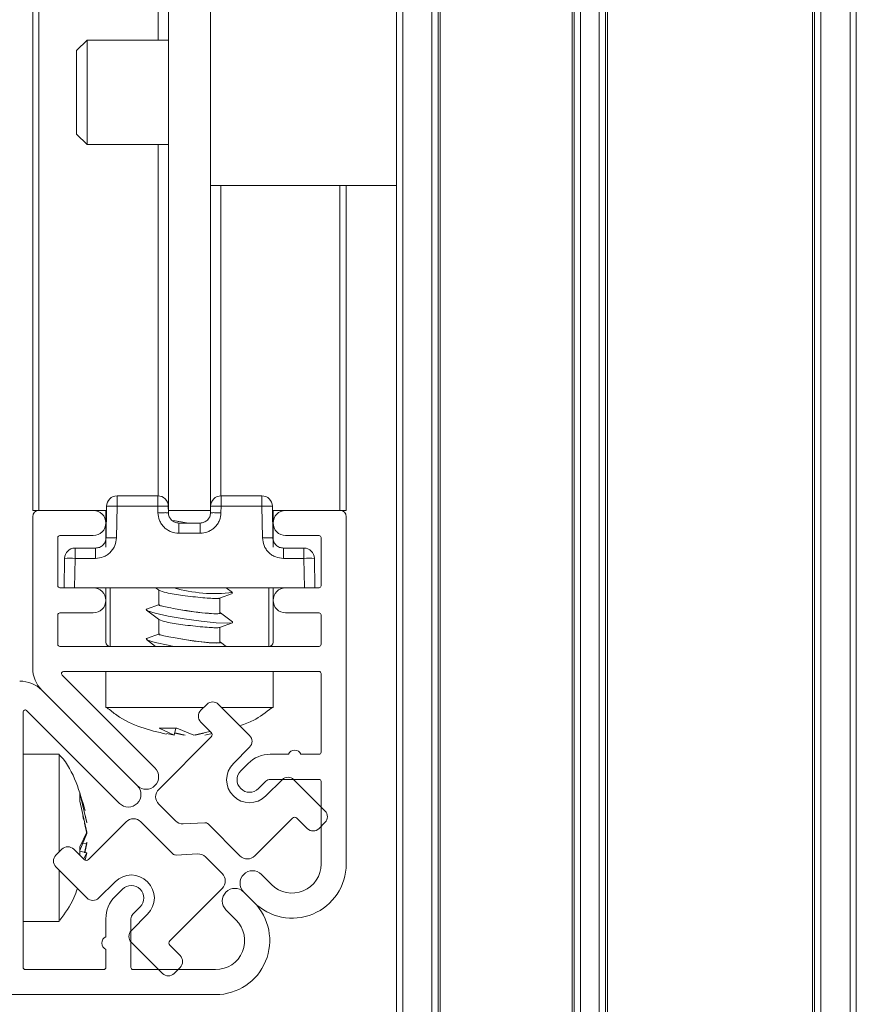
# Model space of a CAD drawing. Header units: millimetres. Extents: x 4007.392 to 4008.192, y 2941.547 to 2942.347.
# Tile 7 of 10: x 4008.15 to 4008.19, y 2941.572 to 2941.619. Entities that reach past the tile are written whole.
import ezdxf

# ---------------------------------------------------------------- set-up
doc = ezdxf.new("R2010")
doc.units = ezdxf.units.MM
doc.layers.add('SANINDUSA', color=3, linetype='Continuous')

msp = doc.modelspace()

# ---------------------------------------------------------------- linework, layer by layer
at = {"layer": 'SANINDUSA', "lineweight": 15}
for p, q in [((4008.168181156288, 2941.570754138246), (4008.168181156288, 2942.300754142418)), ((4008.168481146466, 2941.570754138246), (4008.168481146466, 2942.300754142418)), ((4008.169881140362, 2942.300754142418), (4008.169881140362, 2941.570754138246)), ((4008.170181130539, 2942.300754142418), (4008.170181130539, 2941.570754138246)), ((4008.170281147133, 2942.300754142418), (4008.170281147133, 2941.570754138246)), ((4008.176581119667, 2941.570754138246), (4008.176581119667, 2942.300754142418)), ((4008.176681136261, 2941.570754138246), (4008.176681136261, 2942.300754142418)), ((4008.176981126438, 2941.570754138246), (4008.176981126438, 2942.300754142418)), ((4008.177881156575, 2942.300754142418), (4008.177881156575, 2941.570754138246)), ((4008.178181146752, 2942.300754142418), (4008.178181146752, 2941.570754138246)), ((4008.178281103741, 2942.300754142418), (4008.178281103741, 2941.570754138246)), ((4008.188081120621, 2941.570754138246), (4008.188081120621, 2942.300754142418)), ((4008.188181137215, 2942.300754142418), (4008.188181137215, 2941.570754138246)), ((4008.188481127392, 2942.300754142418), (4008.188481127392, 2941.570754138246)), ((4008.189881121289, 2942.300754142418), (4008.189881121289, 2941.570754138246)), ((4008.190181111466, 2942.300754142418), (4008.190181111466, 2941.570754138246)), ((4008.150781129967, 2941.595863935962), (4008.150781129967, 2941.935863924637)), ((4008.151081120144, 2941.935863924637), (4008.151081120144, 2941.595863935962)), ((4008.157281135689, 2941.595863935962), (4008.157281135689, 2941.935863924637)), ((4008.15928110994, 2941.595863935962), (4008.15928110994, 2941.935863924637)), ((4008.156781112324, 2941.618363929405), (4008.156781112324, 2941.913363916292)), ((4008.153381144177, 2941.618363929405), (4008.152881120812, 2941.617863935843)), ((4008.157281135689, 2941.618363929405), (4008.153381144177, 2941.618363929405)), ((4008.153381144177, 2941.618363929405), (4008.153381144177, 2941.613363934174)), ((4008.152881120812, 2941.617863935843), (4008.152881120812, 2941.613863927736)), ((4008.152881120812, 2941.613863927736), (4008.153381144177, 2941.613363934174)), ((4008.153381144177, 2941.613363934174), (4008.157281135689, 2941.613363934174)), ((4008.156781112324, 2941.596563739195), (4008.156781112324, 2941.613363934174)), ((4008.15928110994, 2941.611413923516), (4008.168181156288, 2941.611413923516)), ((4008.159781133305, 2941.611413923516), (4008.159781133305, 2941.596563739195)), ((4008.165481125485, 2941.595863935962), (4008.165481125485, 2941.611413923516)), ((4008.165781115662, 2941.611413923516), (4008.165781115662, 2941.595863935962)), ((4008.154816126, 2941.59656393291), (4008.154816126, 2941.596072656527)), ((4008.156767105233, 2941.59656393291), (4008.154816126, 2941.59656393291)), ((4008.156767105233, 2941.596072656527), (4008.156767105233, 2941.59656393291)), ((4008.159795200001, 2941.59656393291), (4008.159795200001, 2941.596072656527)), ((4008.161746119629, 2941.59656393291), (4008.159795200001, 2941.59656393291)), ((4008.161746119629, 2941.596072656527), (4008.161746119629, 2941.59656393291)), ((4008.150781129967, 2941.595863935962), (4008.151081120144, 2941.595863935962)), ((4008.153681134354, 2941.595863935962), (4008.151081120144, 2941.595863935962)), ((4008.154312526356, 2941.595863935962), (4008.153681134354, 2941.595863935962)), ((4008.154281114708, 2941.595863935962), (4008.154281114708, 2941.594110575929)), ((4008.154289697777, 2941.594555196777), (4008.154316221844, 2941.596072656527)), ((4008.154816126, 2941.596072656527), (4008.154789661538, 2941.594555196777)), ((4008.156767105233, 2941.596072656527), (4008.154816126, 2941.596072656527)), ((4008.156772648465, 2941.595755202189), (4008.156767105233, 2941.596072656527)), ((4008.157267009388, 2941.596072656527), (4008.15727255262, 2941.595755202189)), ((4008.157281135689, 2941.595863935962), (4008.157270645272, 2941.595863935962)), ((4008.157281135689, 2941.595863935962), (4008.15928110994, 2941.595863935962)), ((4008.159291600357, 2941.595863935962), (4008.15928110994, 2941.595863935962)), ((4008.159289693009, 2941.595755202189), (4008.159295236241, 2941.596072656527)), ((4008.159795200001, 2941.596072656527), (4008.159789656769, 2941.595755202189)), ((4008.161746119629, 2941.596072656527), (4008.159795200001, 2941.596072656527)), ((4008.161772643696, 2941.594555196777), (4008.161746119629, 2941.596072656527)), ((4008.16224608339, 2941.596072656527), (4008.162272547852, 2941.594555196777)), ((4008.162881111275, 2941.595863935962), (4008.162249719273, 2941.595863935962)), ((4008.162281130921, 2941.594110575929), (4008.162281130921, 2941.595863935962)), ((4008.165481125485, 2941.595863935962), (4008.162881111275, 2941.595863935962)), ((4008.165481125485, 2941.595863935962), (4008.165781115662, 2941.595863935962)), ((4008.150781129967, 2941.595563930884), (4008.150781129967, 2941.588325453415)), ((4008.157598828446, 2941.595363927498), (4008.15744707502, 2941.595391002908)), ((4008.165781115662, 2941.595563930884), (4008.165781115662, 2941.57895180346)), ((4008.157772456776, 2941.595263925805), (4008.158789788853, 2941.595263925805)), ((4008.15198115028, 2941.592263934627), (4008.15198115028, 2941.594563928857)), ((4008.153681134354, 2941.59466393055), (4008.15208110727, 2941.59466393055)), ((4008.158789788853, 2941.594772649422), (4008.157772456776, 2941.594772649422)), ((4008.164481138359, 2941.59466393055), (4008.162881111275, 2941.59466393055)), ((4008.164581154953, 2941.594563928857), (4008.164581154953, 2941.592263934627)), ((4008.152805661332, 2941.593572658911), (4008.152805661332, 2941.594063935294)), ((4008.153789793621, 2941.594063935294), (4008.152805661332, 2941.594063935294)), ((4008.162772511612, 2941.594063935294), (4008.163756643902, 2941.594063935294)), ((4008.163756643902, 2941.593572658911), (4008.163756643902, 2941.594063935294)), ((4008.152281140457, 2941.592163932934), (4008.152305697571, 2941.593572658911)), ((4008.152781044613, 2941.592163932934), (4008.152805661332, 2941.593572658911)), ((4008.153789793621, 2941.593572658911), (4008.152805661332, 2941.593572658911)), ((4008.163756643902, 2941.593572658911), (4008.162772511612, 2941.593572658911)), ((4008.163781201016, 2941.592163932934), (4008.163756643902, 2941.593572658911)), ((4008.164281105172, 2941.592163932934), (4008.164256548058, 2941.593572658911)), ((4008.15208110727, 2941.592163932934), (4008.153681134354, 2941.592163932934)), ((4008.163781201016, 2941.592163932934), (4008.152781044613, 2941.592163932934)), ((4008.154281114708, 2941.592163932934), (4008.154281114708, 2941.589563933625)), ((4008.154481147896, 2941.592163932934), (4008.154481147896, 2941.58936393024)), ((4008.156659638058, 2941.592163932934), (4008.156799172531, 2941.592060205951)), ((4008.156821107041, 2941.592047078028), (4008.156821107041, 2941.591345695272)), ((4008.160340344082, 2941.591938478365), (4008.160037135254, 2941.592163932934)), ((4008.162081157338, 2941.58936393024), (4008.162081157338, 2941.592163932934)), ((4008.162281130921, 2941.589563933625), (4008.162281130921, 2941.592163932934)), ((4008.162881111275, 2941.592163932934), (4008.164481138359, 2941.592163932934)), ((4008.159710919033, 2941.591662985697), (4008.160333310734, 2941.591890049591)), ((4008.159741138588, 2941.590955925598), (4008.159741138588, 2941.591682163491)), ((4008.156851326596, 2941.591364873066), (4008.156228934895, 2941.591137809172)), ((4008.15198115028, 2941.590863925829), (4008.15198115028, 2941.589463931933)), ((4008.153681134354, 2941.590963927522), (4008.15208110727, 2941.590963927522)), ((4008.156221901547, 2941.591089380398), (4008.156799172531, 2941.590660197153)), ((4008.156821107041, 2941.59064706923), (4008.156821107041, 2941.589945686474)), ((4008.160340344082, 2941.590538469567), (4008.159763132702, 2941.590967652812)), ((4008.164481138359, 2941.590963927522), (4008.162881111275, 2941.590963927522)), ((4008.164581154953, 2941.589463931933), (4008.164581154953, 2941.590863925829)), ((4008.159710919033, 2941.590262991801), (4008.160333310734, 2941.590490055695)), ((4008.159741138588, 2941.589555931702), (4008.159741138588, 2941.590282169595)), ((4008.156221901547, 2941.589689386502), (4008.156659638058, 2941.58936393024)), ((4008.156851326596, 2941.58996487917), (4008.156228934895, 2941.589737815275)), ((4008.164481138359, 2941.58936393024), (4008.15208110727, 2941.58936393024)), ((4008.160037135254, 2941.58936393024), (4008.159763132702, 2941.589567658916)), ((4008.156632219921, 2941.583550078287), (4008.152189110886, 2941.587993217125)), ((4008.152259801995, 2941.588163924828), (4008.164481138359, 2941.588163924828)), ((4008.154281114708, 2941.588163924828), (4008.154281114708, 2941.586440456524)), ((4008.162281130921, 2941.586440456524), (4008.162281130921, 2941.588163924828)), ((4008.164581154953, 2941.588063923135), (4008.164581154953, 2941.584301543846)), ((4008.151220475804, 2941.587264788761), (4008.155783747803, 2941.582701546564)), ((4008.156342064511, 2941.586440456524), (4008.154281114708, 2941.586440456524)), ((4008.158956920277, 2941.586440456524), (4008.156342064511, 2941.586440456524)), ((4008.158824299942, 2941.586307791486), (4008.159107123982, 2941.586590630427)), ((4008.161157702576, 2941.585105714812), (4008.159672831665, 2941.586590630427)), ((4008.162281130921, 2941.586440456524), (4008.159822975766, 2941.586440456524)), ((4008.150321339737, 2941.586225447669), (4008.150321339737, 2941.574004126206)), ((4008.15493521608, 2941.581853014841), (4008.15049204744, 2941.58629616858)), ((4008.156824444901, 2941.585442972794), (4008.157669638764, 2941.585442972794)), ((4008.1575443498, 2941.58510927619), (4008.156824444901, 2941.585442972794)), ((4008.1575443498, 2941.58510927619), (4008.157624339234, 2941.585442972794)), ((4008.157669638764, 2941.585442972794), (4008.15849242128, 2941.58510927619)), ((4008.158824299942, 2941.585742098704), (4008.159319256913, 2941.585247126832)), ((4008.156809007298, 2941.582524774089), (4008.159319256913, 2941.585034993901)), ((4008.157192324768, 2941.585195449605), (4008.1575443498, 2941.58510927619)), ((4008.158006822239, 2941.58510927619), (4008.157587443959, 2941.585204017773)), ((4008.158069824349, 2941.58510927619), (4008.157591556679, 2941.585221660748)), ((4008.15849242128, 2941.58510927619), (4008.159257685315, 2941.585289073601)), ((4008.15855542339, 2941.58510927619), (4008.15897480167, 2941.585204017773)), ((4008.159368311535, 2941.585195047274), (4008.159017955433, 2941.58510927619)), ((4008.161157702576, 2941.58454002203), (4008.160379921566, 2941.583762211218)), ((4008.152044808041, 2941.584204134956), (4008.150321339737, 2941.584204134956)), ((4008.152044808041, 2941.584204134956), (4008.152044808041, 2941.579528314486)), ((4008.162147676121, 2941.584201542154), (4008.163014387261, 2941.584201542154)), ((4008.16361442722, 2941.584201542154), (4008.164481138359, 2941.584201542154)), ((4008.160733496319, 2941.583408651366), (4008.161087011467, 2941.583762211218)), ((4008.16193554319, 2941.582913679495), (4008.161581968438, 2941.582560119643)), ((4008.16193554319, 2941.582206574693), (4008.162713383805, 2941.582984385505)), ((4008.162147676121, 2941.583001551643), (4008.164481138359, 2941.583001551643)), ((4008.164763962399, 2941.581499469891), (4008.163279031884, 2941.582984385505)), ((4008.164581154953, 2941.58290154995), (4008.164581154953, 2941.57895180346)), ((4008.153042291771, 2941.582349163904), (4008.153375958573, 2941.580919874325)), ((4008.153042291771, 2941.581955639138), (4008.153042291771, 2941.582349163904)), ((4008.153375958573, 2941.580478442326), (4008.153042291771, 2941.581955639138)), ((4008.156809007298, 2941.581817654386), (4008.157606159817, 2941.581020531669)), ((4008.15321782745, 2941.581088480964), (4008.153178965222, 2941.581254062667)), ((4008.153290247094, 2941.581291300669), (4008.153375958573, 2941.580940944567)), ((4008.153375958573, 2941.580415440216), (4008.153259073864, 2941.580912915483)), ((4008.155253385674, 2941.580969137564), (4008.153450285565, 2941.579166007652)), ((4008.157488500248, 2941.579441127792), (4008.155960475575, 2941.580969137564)), ((4008.159018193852, 2941.580929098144), (4008.157986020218, 2941.58087476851)), ((4008.159170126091, 2941.5808707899), (4008.16069809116, 2941.579342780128)), ((4008.161405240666, 2941.579342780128), (4008.163208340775, 2941.581145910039)), ((4008.163915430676, 2941.580650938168), (4008.163420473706, 2941.581145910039)), ((4008.164763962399, 2941.580933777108), (4008.164481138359, 2941.580650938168)), ((4008.153042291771, 2941.579776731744), (4008.153375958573, 2941.580478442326)), ((4008.153042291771, 2941.579592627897), (4008.153375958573, 2941.580415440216)), ((4008.153375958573, 2941.579929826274), (4008.153125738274, 2941.579952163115)), ((4008.153375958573, 2941.579992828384), (4008.153259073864, 2941.579495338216)), ((4008.153375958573, 2941.579929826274), (4008.153276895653, 2941.579491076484)), ((4008.151894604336, 2941.579378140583), (4008.15217748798, 2941.579660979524)), ((4008.152743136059, 2941.579660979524), (4008.153238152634, 2941.579166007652)), ((4008.153042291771, 2941.579361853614), (4008.153042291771, 2941.579776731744)), ((4008.153042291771, 2941.579566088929), (4008.153375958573, 2941.579488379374)), ((4008.153375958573, 2941.579488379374), (4008.153209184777, 2941.579191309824)), ((4008.153292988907, 2941.579132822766), (4008.153375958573, 2941.579488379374)), ((4008.157640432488, 2941.579382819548), (4008.158672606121, 2941.579437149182)), ((4008.159849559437, 2941.578494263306), (4008.159052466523, 2941.579291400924)), ((4008.151894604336, 2941.578812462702), (4008.153379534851, 2941.577327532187)), ((4008.152044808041, 2941.578662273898), (4008.152044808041, 2941.576204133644)), ((4008.16172341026, 2941.57845890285), (4008.162211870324, 2941.577970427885)), ((4008.154723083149, 2941.5781053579), (4008.153945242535, 2941.577327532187)), ((4008.154723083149, 2941.577398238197), (4008.155076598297, 2941.577751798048)), ((4008.159849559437, 2941.577787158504), (4008.157339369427, 2941.57527692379)), ((4008.160874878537, 2941.577610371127), (4008.1613633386, 2941.577121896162)), ((4008.155500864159, 2941.575771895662), (4008.156278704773, 2941.576549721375)), ((4008.15592513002, 2941.576903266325), (4008.155571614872, 2941.576549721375)), ((4008.160514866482, 2941.576273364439), (4008.160026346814, 2941.576761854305)), ((4008.150321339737, 2941.576204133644), (4008.152044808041, 2941.576204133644)), ((4008.154283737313, 2941.575470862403), (4008.154283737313, 2941.576337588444)), ((4008.155483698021, 2941.576337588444), (4008.155483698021, 2941.574004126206)), ((4008.155500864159, 2941.57520621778), (4008.156985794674, 2941.573721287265)), ((4008.154283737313, 2941.574004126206), (4008.154283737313, 2941.574870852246)), ((4008.157834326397, 2941.574569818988), (4008.157339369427, 2941.575064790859)), ((4008.150421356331, 2941.573904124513), (4008.154183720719, 2941.573904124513)), ((4008.155583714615, 2941.573904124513), (4008.159533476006, 2941.573904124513)), ((4008.157834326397, 2941.574004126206), (4008.157551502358, 2941.573721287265)), ((4008.159533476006, 2941.572704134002), (4008.142921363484, 2941.572704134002))]:
    msp.add_line(p, q, dxfattribs=at)
at = {"layer": 'SANINDUSA', "lineweight": 15, "flags": 128}
for points in [[(4008.158181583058, 2941.595263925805), (4008.158138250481, 2941.595270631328), (4008.157598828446, 2941.595363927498)], [(4008.160340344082, 2941.590538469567), (4008.160344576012, 2941.590494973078), (4008.160092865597, 2941.59046868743), (4008.159565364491, 2941.590494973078), (4008.15884236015, 2941.590569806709), (4008.158033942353, 2941.590681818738), (4008.157263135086, 2941.590813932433), (4008.156647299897, 2941.590946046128), (4008.156280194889, 2941.591058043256), (4008.156217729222, 2941.591132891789), (4008.156228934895, 2941.591137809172)], [(4008.159741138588, 2941.590980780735), (4008.159766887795, 2941.590937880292), (4008.159591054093, 2941.590919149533), (4008.159218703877, 2941.590937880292), (4008.158707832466, 2941.590991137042), (4008.158138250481, 2941.591070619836), (4008.157598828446, 2941.591163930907)], [(4008.157536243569, 2941.58936393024), (4008.157263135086, 2941.589413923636), (4008.156647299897, 2941.589546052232), (4008.156280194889, 2941.58965804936), (4008.156217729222, 2941.589732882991), (4008.156228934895, 2941.589737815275)], [(4008.159741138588, 2941.589580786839), (4008.159766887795, 2941.589537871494), (4008.159591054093, 2941.589519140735), (4008.159218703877, 2941.589537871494), (4008.158707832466, 2941.589591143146), (4008.158138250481, 2941.58967062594), (4008.157598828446, 2941.58976392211)]]:
    msp.add_lwpolyline(points, dxfattribs=at)
at = {"layer": 'SANINDUSA', "lineweight": 15}
for centre, radius, start, end in [((4008.154816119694, 2941.59606392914), 0.0005000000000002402, 90, 178.9999999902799), ((4008.156767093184, 2941.59606392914), 0.0005000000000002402, 1.000000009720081, 90), ((4008.159795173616, 2941.59606392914), 0.0005000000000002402, 90, 178.9999999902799), ((4008.161746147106, 2941.59606392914), 0.0005000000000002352, 1.000000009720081, 90), ((4008.1510811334, 2941.59556392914), 0.0003000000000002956, 90, 180), ((4008.1536811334, 2941.59526392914), 0.000600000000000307, 270, 90), ((4008.154566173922, 2941.588894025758), 0.007182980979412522, 88.00582919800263, 91.99417080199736), ((4008.15701705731, 2941.588894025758), 0.007182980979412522, 88.00582919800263, 91.99417080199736), ((4008.159545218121, 2941.588891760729), 0.00718524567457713, 88.00622020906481, 91.99377979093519), ((4008.161996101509, 2941.588891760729), 0.00718524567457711, 88.00622020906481, 91.99377979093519), ((4008.1628811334, 2941.59526392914), 0.000600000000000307, 90, 270), ((4008.1654811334, 2941.59556392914), 0.0003000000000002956, 0, 90), ((4008.1520811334, 2941.59456392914), 0.0001000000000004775, 90, 180), ((4008.1644811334, 2941.59456392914), 9.999999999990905e-05, 0, 90), ((4008.152805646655, 2941.59356392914), 0.0005000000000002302, 90, 178.9999999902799), ((4008.163756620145, 2941.59356392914), 0.0005000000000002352, 1.000000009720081, 90), ((4008.152555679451, 2941.586390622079), 0.00718638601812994, 88.00653670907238, 91.99346329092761), ((4008.16400659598, 2941.586393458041), 0.007183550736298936, 88.005987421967, 91.99401257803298), ((4008.1520811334, 2941.59226392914), 0.0001000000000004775, 180, 270), ((4008.1536811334, 2941.59156392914), 0.0006000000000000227, 270, 90), ((4008.157803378, 2941.59436502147), 0.002514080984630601, 246.4572984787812, 264.173660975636), ((4008.1594977, 2941.599008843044), 0.007120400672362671, 254.0099778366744, 276.7964375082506), ((4008.1628811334, 2941.59156392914), 0.0006000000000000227, 90, 270), ((4008.1644811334, 2941.59226392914), 9.999999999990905e-05, 270, 0), ((4008.1520811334, 2941.59086392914), 0.0001000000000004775, 90, 180), ((4008.157803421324, 2941.592965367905), 0.002514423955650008, 246.4596266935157, 264.1734660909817), ((4008.1644811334, 2941.59086392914), 9.999999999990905e-05, 0, 90), ((4008.1520811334, 2941.58946392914), 0.0001000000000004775, 180, 270), ((4008.1544811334, 2941.58956392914), 0.0001999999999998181, 180, 270), ((4008.1620811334, 2941.58956392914), 0.0001999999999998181, 270, 0), ((4008.1644811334, 2941.58946392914), 9.999999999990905e-05, 270, 0), ((4008.1522811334, 2941.588325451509), 0.001499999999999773, 180, 225), ((4008.152259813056, 2941.58806392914), 0.0001000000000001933, 90, 225), ((4008.1644811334, 2941.58806392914), 9.999999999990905e-05, 0, 90), ((4008.150159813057, 2941.586204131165), 0.001500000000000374, 45, 90), ((4008.159389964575, 2941.586307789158), 0.000399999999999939, 45, 135), ((4008.150421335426, 2941.586225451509), 0.0001000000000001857, 45, 180), ((4008.159107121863, 2941.586024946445), 0.0004000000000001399, 135, 225), ((4008.15921318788, 2941.585141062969), 0.0001499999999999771, 315, 45), ((4008.160874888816, 2941.584822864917), 0.0004000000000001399, 315, 45), ((4008.162147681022, 2941.582701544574), 0.001499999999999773, 90, 135), ((4008.163314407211, 2941.584076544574), 0.0003250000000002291, 22.61986493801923, 157.3801350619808), ((4008.1644811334, 2941.584301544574), 9.999999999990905e-05, 270, 0), ((4008.161157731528, 2941.582984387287), 0.001100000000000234, 135, 315), ((4008.15620798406, 2941.583125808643), 0.0005999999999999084, 225, 45), ((4008.161157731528, 2941.582984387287), 0.0006000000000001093, 135, 315), ((4008.16299620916, 2941.582701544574), 0.0004000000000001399, 45, 135), ((4008.155359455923, 2941.582277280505), 0.0005999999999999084, 225, 45), ((4008.162147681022, 2941.582701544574), 0.0002999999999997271, 90, 135), ((4008.1644811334, 2941.582901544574), 0.0001000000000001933, 0, 90), ((4008.157162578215, 2941.582171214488), 0.0004999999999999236, 135, 225), ((4008.1644811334, 2941.581216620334), 0.000399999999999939, 315, 45), ((4008.155606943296, 2941.580615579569), 0.0005000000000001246, 45, 135), ((4008.157959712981, 2941.581374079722), 0.0005000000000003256, 225, 273.0127874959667), ((4008.159028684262, 2941.580729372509), 0.0001999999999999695, 45, 93.01278749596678), ((4008.163314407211, 2941.581039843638), 0.000150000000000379, 45, 135), ((4008.164198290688, 2941.580933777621), 0.000399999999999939, 225, 315), ((4008.152177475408, 2941.57909529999), 0.0004000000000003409, 135, 225), ((4008.15246031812, 2941.579378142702), 0.000399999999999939, 45, 135), ((4008.157629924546, 2941.579582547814), 0.0001999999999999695, 225, 273.0127874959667), ((4008.158698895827, 2941.578937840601), 0.0005000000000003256, 45, 93.01278749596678), ((4008.161051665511, 2941.579696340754), 0.0005000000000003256, 225, 315), ((4008.153344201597, 2941.579272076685), 0.0001500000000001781, 225, 315), ((4008.163193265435, 2941.578951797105), 0.002587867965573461, 225, 0), ((4008.163193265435, 2941.578951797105), 0.001387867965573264, 225, 0), ((4008.155500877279, 2941.577327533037), 0.001100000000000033, 315, 135), ((4008.159496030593, 2941.578140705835), 0.0004999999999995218, 315, 45), ((4008.161299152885, 2941.578034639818), 0.0005999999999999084, 45, 225), ((4008.155500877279, 2941.577327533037), 0.0005999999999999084, 315, 135), ((4008.160450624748, 2941.57718611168), 0.0005999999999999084, 45, 225), ((4008.153662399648, 2941.577610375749), 0.000399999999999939, 225, 315), ((4008.155783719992, 2941.576337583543), 0.001499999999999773, 135, 180), ((4008.15953346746, 2941.575291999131), 0.002587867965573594, 270, 45), ((4008.155783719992, 2941.576337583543), 0.0002999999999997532, 135, 180), ((4008.15953346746, 2941.575291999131), 0.001387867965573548, 270, 45), ((4008.155783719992, 2941.575489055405), 0.000399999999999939, 135, 225), ((4008.154408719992, 2941.575170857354), 0.0003250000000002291, 112.6198649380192, 247.3801350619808), ((4008.157445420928, 2941.575170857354), 0.0001499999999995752, 135, 225), ((4008.157551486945, 2941.574286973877), 0.0004000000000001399, 315, 45), ((4008.150421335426, 2941.574004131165), 9.999999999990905e-05, 180, 270), ((4008.154183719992, 2941.574004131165), 9.999999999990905e-05, 270, 0), ((4008.155583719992, 2941.574004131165), 9.999999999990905e-05, 180, 270), ((4008.157268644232, 2941.574004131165), 0.0004000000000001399, 225, 315)]:
    msp.add_arc(centre, radius, start, end, dxfattribs=at)
for centre, major_axis, ratio, start_param, end_param in [((4008.1582811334, 2941.595368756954), (0.001459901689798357, -0.0002141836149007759), 0.07910376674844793, 4.237731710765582, 4.663268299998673), ((4008.1582811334, 2941.591168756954), (0.001459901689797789, -0.0002141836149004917), 0.07910376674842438, 4.237731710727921, 6.294790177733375), ((4008.1582811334, 2941.589768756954), (0.001459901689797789, -0.0002141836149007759), 0.07910376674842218, 4.237731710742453, 6.294790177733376)]:
    msp.add_ellipse(centre, major_axis=major_axis, ratio=ratio, start_param=start_param, end_param=end_param, dxfattribs=at)
for points, knots in [([(4008.156772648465, 2941.595755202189), (4008.156805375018, 2941.595755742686), (4008.156870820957, 2941.595756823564), (4008.156964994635, 2941.595757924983), (4008.157052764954, 2941.595758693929), (4008.15710165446, 2941.595758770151), (4008.157126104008, 2941.59575880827)], [0, 0, 0, 0, 0.2499922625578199, 0.4999297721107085, 0.7499158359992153, 1, 1, 1, 1]), ([(4008.157772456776, 2941.594772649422), (4008.157647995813, 2941.594785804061), (4008.157456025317, 2941.594806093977), (4008.157225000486, 2941.594927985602), (4008.157066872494, 2941.595054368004), (4008.156937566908, 2941.595210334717), (4008.156811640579, 2941.595439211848), (4008.156787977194, 2941.595630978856), (4008.156772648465, 2941.595755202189)], [0, 0, 0, 0, 0.2396421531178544, 0.3696277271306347, 0.4999722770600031, 0.6299582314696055, 0.7602933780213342, 1, 1, 1, 1]), ([(4008.157126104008, 2941.59575880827), (4008.15714794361, 2941.595758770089), (4008.157191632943, 2941.595758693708), (4008.15723705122, 2941.595757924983), (4008.157266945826, 2941.595756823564), (4008.157270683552, 2941.595755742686), (4008.15727255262, 2941.595755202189)], [0, 0, 0, 0, 0.2499236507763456, 0.4999632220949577, 0.7499542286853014, 1, 1, 1, 1]), ([(4008.157422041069, 2941.595407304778), (4008.157400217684, 2941.595431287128), (4008.15735657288, 2941.595479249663), (4008.157310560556, 2941.595565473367), (4008.157279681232, 2941.595658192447), (4008.157274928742, 2941.595722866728), (4008.15727255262, 2941.595755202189)], [0, 0, 0, 0, 0.2500111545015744, 0.4999997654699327, 0.7500128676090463, 1, 1, 1, 1]), ([(4008.157772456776, 2941.595263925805), (4008.15770876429, 2941.595270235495), (4008.157577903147, 2941.595283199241), (4008.157474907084, 2941.595365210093), (4008.157422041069, 2941.595407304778)], [0, 0, 0, 0, 0.4867181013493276, 1, 1, 1, 1]), ([(4008.159789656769, 2941.595755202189), (4008.159774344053, 2941.595630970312), (4008.159750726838, 2941.595439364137), (4008.159624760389, 2941.595210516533), (4008.159495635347, 2941.595054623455), (4008.159337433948, 2941.594928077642), (4008.159106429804, 2941.594806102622), (4008.158914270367, 2941.594785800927), (4008.158789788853, 2941.594772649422)], [0, 0, 0, 0, 0.239701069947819, 0.3696974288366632, 0.5000328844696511, 0.6300197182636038, 0.7603255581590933, 1, 1, 1, 1]), ([(4008.159140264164, 2941.595407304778), (4008.159087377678, 2941.595365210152), (4008.158984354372, 2941.595283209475), (4008.158853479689, 2941.595270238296), (4008.158789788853, 2941.595263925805)], [0, 0, 0, 0, 0.5133448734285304, 1, 1, 1, 1]), ([(4008.159289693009, 2941.595755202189), (4008.159287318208, 2941.595722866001), (4008.159282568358, 2941.595658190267), (4008.159251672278, 2941.595565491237), (4008.159205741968, 2941.595479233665), (4008.159162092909, 2941.59543128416), (4008.159140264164, 2941.595407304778)], [0, 0, 0, 0, 0.2500056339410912, 0.5000372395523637, 0.7499703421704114, 0.9999999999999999, 0.9999999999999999, 0.9999999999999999, 0.9999999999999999]), ([(4008.159436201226, 2941.59575880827), (4008.159414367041, 2941.59575877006), (4008.159370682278, 2941.595758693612), (4008.159325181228, 2941.595757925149), (4008.159295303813, 2941.595756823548), (4008.159291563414, 2941.595755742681), (4008.159289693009, 2941.595755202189)], [0, 0, 0, 0, 0.2499057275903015, 0.4999990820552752, 0.7499721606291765, 1, 1, 1, 1]), ([(4008.159789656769, 2941.595755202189), (4008.159756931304, 2941.595755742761), (4008.159691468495, 2941.595756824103), (4008.159597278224, 2941.595757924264), (4008.159509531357, 2941.595758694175), (4008.159460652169, 2941.595758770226), (4008.159436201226, 2941.59575880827)], [0, 0, 0, 0, 0.2499894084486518, 0.5000695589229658, 0.7499186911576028, 1, 1, 1, 1]), ([(4008.157772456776, 2941.595120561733), (4008.157772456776, 2941.595141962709), (4008.157772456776, 2941.595184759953), (4008.157772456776, 2941.595229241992), (4008.157772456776, 2941.595258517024), (4008.157772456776, 2941.59526212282), (4008.157772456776, 2941.595263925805)], [0, 0, 0, 0, 0.2499900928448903, 0.4999251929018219, 0.7499504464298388, 1, 1, 1, 1]), ([(4008.157772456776, 2941.594772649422), (4008.157772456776, 2941.594804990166), (4008.157772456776, 2941.594869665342), (4008.157772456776, 2941.594962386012), (4008.157772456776, 2941.595048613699), (4008.157772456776, 2941.595096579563), (4008.157772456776, 2941.595120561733)], [0, 0, 0, 0, 0.2500152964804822, 0.4999817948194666, 0.7499988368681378, 1, 1, 1, 1]), ([(4008.158789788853, 2941.595120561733), (4008.158789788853, 2941.595141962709), (4008.158789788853, 2941.595184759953), (4008.158789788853, 2941.595229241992), (4008.158789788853, 2941.595258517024), (4008.158789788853, 2941.59526212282), (4008.158789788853, 2941.595263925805)], [0, 0, 0, 0, 0.2499900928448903, 0.4999251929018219, 0.7499504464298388, 1, 1, 1, 1]), ([(4008.158789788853, 2941.594772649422), (4008.158789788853, 2941.594804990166), (4008.158789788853, 2941.594869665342), (4008.158789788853, 2941.594962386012), (4008.158789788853, 2941.595048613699), (4008.158789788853, 2941.595096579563), (4008.158789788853, 2941.595120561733)], [0, 0, 0, 0, 0.2500152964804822, 0.4999817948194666, 0.7499988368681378, 1, 1, 1, 1]), ([(4008.154789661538, 2941.594555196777), (4008.154774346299, 2941.594430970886), (4008.154750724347, 2941.594239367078), (4008.154624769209, 2941.594010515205), (4008.154495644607, 2941.593854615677), (4008.154337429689, 2941.593728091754), (4008.154106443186, 2941.593606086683), (4008.153914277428, 2941.593585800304), (4008.153789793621, 2941.593572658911)], [0, 0, 0, 0, 0.239693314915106, 0.3696987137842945, 0.500034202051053, 0.6300155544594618, 0.7603263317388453, 1, 1, 1, 1]), ([(4008.154281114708, 2941.594441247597), (4008.154273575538, 2941.594415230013), (4008.154247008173, 2941.594323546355), (4008.154183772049, 2941.594254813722), (4008.154138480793, 2941.594205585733)], [0, 0, 0, 0, 0.2837755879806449, 0.9999999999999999, 0.9999999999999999, 0.9999999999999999, 0.9999999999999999]), ([(4008.154289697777, 2941.594555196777), (4008.15428732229, 2941.594522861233), (4008.154282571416, 2941.594458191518), (4008.15425168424, 2941.594365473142), (4008.154205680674, 2941.594279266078), (4008.154162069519, 2941.59423128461), (4008.154140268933, 2941.594207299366)], [0, 0, 0, 0, 0.2500113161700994, 0.500012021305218, 0.7500632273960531, 0.9999999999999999, 0.9999999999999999, 0.9999999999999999, 0.9999999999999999]), ([(4008.154436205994, 2941.594558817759), (4008.154414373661, 2941.594558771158), (4008.154370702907, 2941.594558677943), (4008.15432518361, 2941.594557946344), (4008.154295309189, 2941.594556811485), (4008.154291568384, 2941.594555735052), (4008.154289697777, 2941.594555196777)], [0, 0, 0, 0, 0.2499939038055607, 0.5000575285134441, 0.7500016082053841, 1, 1, 1, 1]), ([(4008.154789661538, 2941.594555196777), (4008.154756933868, 2941.594555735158), (4008.154691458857, 2941.594556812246), (4008.154597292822, 2941.594557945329), (4008.154509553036, 2941.59455867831), (4008.154460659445, 2941.594558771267), (4008.154436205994, 2941.594558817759)], [0, 0, 0, 0, 0.2499912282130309, 0.5001327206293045, 0.7499983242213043, 1, 1, 1, 1]), ([(4008.161772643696, 2941.594555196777), (4008.161805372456, 2941.594555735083), (4008.161870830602, 2941.594556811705), (4008.161964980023, 2941.594557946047), (4008.16205274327, 2941.594558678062), (4008.162101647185, 2941.594558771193), (4008.16212609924, 2941.594558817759)], [0, 0, 0, 0, 0.2499940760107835, 0.4999929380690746, 0.7499954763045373, 1, 1, 1, 1]), ([(4008.162772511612, 2941.593572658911), (4008.162648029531, 2941.593585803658), (4008.162456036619, 2941.593606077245), (4008.162224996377, 2941.593727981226), (4008.162066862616, 2941.59385436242), (4008.161937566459, 2941.594010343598), (4008.161811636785, 2941.594239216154), (4008.161787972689, 2941.594430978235), (4008.161772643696, 2941.594555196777)], [0, 0, 0, 0, 0.2396700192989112, 0.3696511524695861, 0.4999912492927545, 0.6299796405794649, 0.7603103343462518, 1, 1, 1, 1]), ([(4008.16212609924, 2941.594558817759), (4008.162147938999, 2941.594558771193), (4008.162191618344, 2941.594558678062), (4008.162237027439, 2941.594557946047), (4008.162267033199, 2941.594556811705), (4008.162270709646, 2941.594555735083), (4008.162272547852, 2941.594555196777)], [0, 0, 0, 0, 0.2500045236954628, 0.5000070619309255, 0.7500059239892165, 1, 1, 1, 1]), ([(4008.162422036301, 2941.594207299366), (4008.162400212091, 2941.594231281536), (4008.162356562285, 2941.594279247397), (4008.162310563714, 2941.594365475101), (4008.162279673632, 2941.594458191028), (4008.162274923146, 2941.594522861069), (4008.162272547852, 2941.594555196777)], [0, 0, 0, 0, 0.2500106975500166, 0.5000372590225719, 0.7500133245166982, 1, 1, 1, 1]), ([(4008.154140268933, 2941.594207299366), (4008.154087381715, 2941.594165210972), (4008.153984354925, 2941.594083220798), (4008.15385348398, 2941.594070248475), (4008.153789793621, 2941.594063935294)], [0, 0, 0, 0, 0.5133346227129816, 1, 1, 1, 1]), ([(4008.153789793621, 2941.593920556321), (4008.153789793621, 2941.593941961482), (4008.153789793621, 2941.59398478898), (4008.153789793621, 2941.594029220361), (4008.153789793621, 2941.59405850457), (4008.153789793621, 2941.594062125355), (4008.153789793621, 2941.594063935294)], [0, 0, 0, 0, 0.2499037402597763, 0.5000080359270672, 0.750066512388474, 1, 1, 1, 1]), ([(4008.153789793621, 2941.593572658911), (4008.153789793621, 2941.593604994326), (4008.153789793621, 2941.593669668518), (4008.153789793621, 2941.593762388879), (4008.153789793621, 2941.59384861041), (4008.153789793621, 2941.593896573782), (4008.153789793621, 2941.593920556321)], [0, 0, 0, 0, 0.2499859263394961, 0.4999978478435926, 0.7499900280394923, 1, 1, 1, 1]), ([(4008.162772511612, 2941.594063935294), (4008.162708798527, 2941.59407024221), (4008.162577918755, 2941.594083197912), (4008.162474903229, 2941.594165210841), (4008.162422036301, 2941.594207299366)], [0, 0, 0, 0, 0.4868062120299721, 1, 1, 1, 1]), ([(4008.162772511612, 2941.593920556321), (4008.162772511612, 2941.593941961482), (4008.162772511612, 2941.59398478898), (4008.162772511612, 2941.594029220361), (4008.162772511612, 2941.59405850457), (4008.162772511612, 2941.594062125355), (4008.162772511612, 2941.594063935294)], [0, 0, 0, 0, 0.2499037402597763, 0.5000080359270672, 0.750066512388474, 1, 1, 1, 1]), ([(4008.162772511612, 2941.593572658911), (4008.162772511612, 2941.593604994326), (4008.162772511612, 2941.593669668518), (4008.162772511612, 2941.593762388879), (4008.162772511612, 2941.59384861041), (4008.162772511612, 2941.593896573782), (4008.162772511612, 2941.593920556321)], [0, 0, 0, 0, 0.2499859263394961, 0.4999978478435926, 0.7499900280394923, 1, 1, 1, 1]), ([(4008.159707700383, 2941.591671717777), (4008.15970368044, 2941.591667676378), (4008.159693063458, 2941.591657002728), (4008.15955508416, 2941.591654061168), (4008.159309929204, 2941.591661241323), (4008.158923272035, 2941.591689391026), (4008.158448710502, 2941.591737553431), (4008.1579644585, 2941.591798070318), (4008.157682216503, 2941.591842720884), (4008.157548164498, 2941.591863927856)], [0, 0, 0, 0, 0.07139249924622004, 0.1885531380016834, 0.3324848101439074, 0.5021786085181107, 0.6726516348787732, 0.8445245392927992, 0.9999999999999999, 0.9999999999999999, 0.9999999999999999, 0.9999999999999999]), ([(4008.157598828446, 2941.591163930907), (4008.157459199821, 2941.591187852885), (4008.157179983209, 2941.591235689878), (4008.156922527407, 2941.591296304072), (4008.156804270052, 2941.591334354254), (4008.156829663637, 2941.591344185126), (4008.156833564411, 2941.591345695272)], [0, 0, 0, 0, 0.3151485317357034, 0.630205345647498, 0.9431948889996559, 0.9999999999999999, 0.9999999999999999, 0.9999999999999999, 0.9999999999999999]), ([(4008.159707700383, 2941.59027170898), (4008.159703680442, 2941.590267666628), (4008.159693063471, 2941.590256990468), (4008.159555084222, 2941.590254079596), (4008.15930992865, 2941.590261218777), (4008.158923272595, 2941.590289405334), (4008.158448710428, 2941.590337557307), (4008.157964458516, 2941.590398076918), (4008.157682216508, 2941.590442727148), (4008.157548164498, 2941.590463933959)], [0, 0, 0, 0, 0.07139249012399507, 0.1885530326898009, 0.3324845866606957, 0.5021786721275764, 0.6726516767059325, 0.8445245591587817, 1, 1, 1, 1]), ([(4008.157598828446, 2941.58976392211), (4008.157459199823, 2941.589787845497), (4008.157179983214, 2941.589835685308), (4008.156922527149, 2941.589896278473), (4008.1568042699, 2941.589934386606), (4008.15682966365, 2941.589944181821), (4008.156833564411, 2941.589945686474)], [0, 0, 0, 0, 0.3151484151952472, 0.6302051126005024, 0.9431954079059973, 1, 1, 1, 1]), ([(4008.154344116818, 2941.586428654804), (4008.154493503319, 2941.586306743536), (4008.154977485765, 2941.585911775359), (4008.155936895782, 2941.585449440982), (4008.156771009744, 2941.585259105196), (4008.157184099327, 2941.58516484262)], [0, 0, 0, 0, 0.1839118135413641, 0.5958375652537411, 1, 1, 1, 1]), ([(4008.160696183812, 2941.585567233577), (4008.160912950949, 2941.585644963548), (4008.161465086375, 2941.585842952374), (4008.16193205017, 2941.586201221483), (4008.162215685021, 2941.586418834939)], [0, 0, 0, 0, 0.392597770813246, 1, 1, 1, 1]), ([(4008.153285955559, 2941.581508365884), (4008.153157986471, 2941.581961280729), (4008.152897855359, 2941.582881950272), (4008.152433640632, 2941.583781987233), (4008.152079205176, 2941.584150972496), (4008.152062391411, 2941.584168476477)], [0, 0, 0, 0, 0.4798009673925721, 0.9753227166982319, 1, 1, 1, 1]), ([(4008.152074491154, 2941.576259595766), (4008.152329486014, 2941.576602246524), (4008.152682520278, 2941.577076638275), (4008.152867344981, 2941.57763369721), (4008.152918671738, 2941.5777883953)], [0, 0, 0, 0, 0.722294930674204, 1, 1, 1, 1])]:
    msp.add_open_spline(points, degree=3, knots=knots, dxfattribs=at)

doc.saveas('drawing.dxf')
